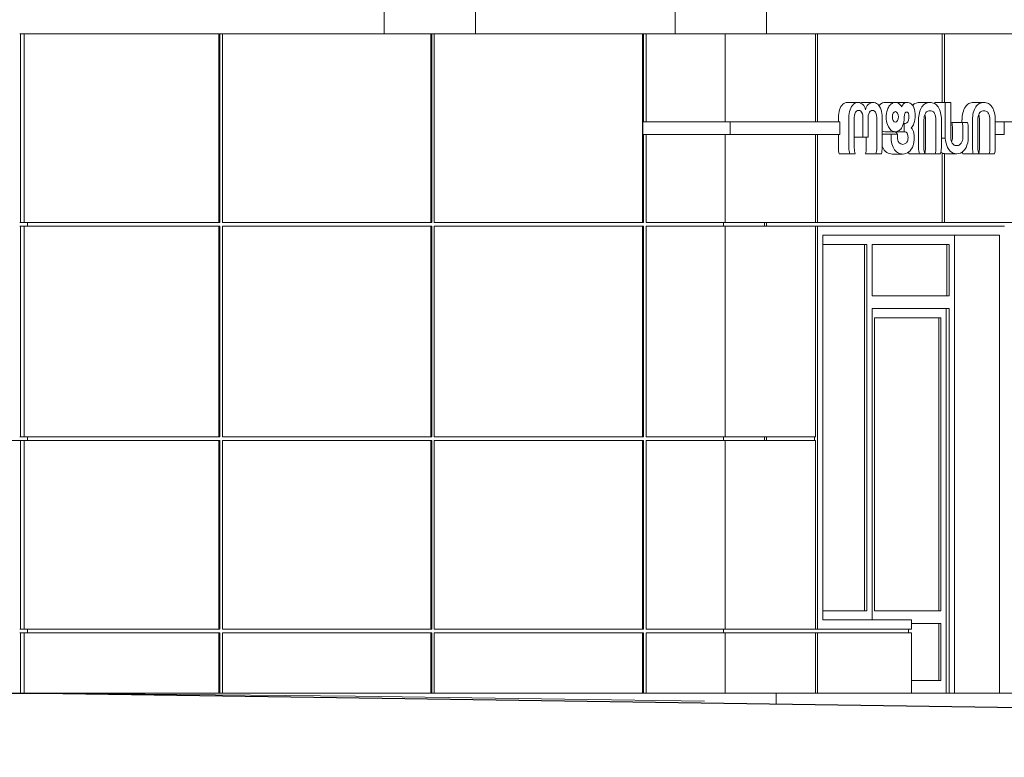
# Model space of a CAD drawing. Header units: feet. Extents: x 1820134 to 1866297, y 4865855 to 4906700.
# Tile 2 of 16: x 1823127 to 1828504, y 4866635 to 4870662. Entities that reach past the tile are written whole.
import ezdxf

# ---------------------------------------------------------------- set-up
doc = ezdxf.new("R2010")
doc.units = ezdxf.units.FT
doc.header["$MEASUREMENT"] = 0

# ---------------------------------------------------------------- blocks, each defined once
blk = doc.blocks.new('A$C99034ce4')
at = {"color": 0, "linetype": 'Continuous', "lineweight": 0, "extrusion": (0, 1, 0)}
for p, q in [((-51455.2, 31875.8), (-51455.2, 30425.8)), ((-50955.5, 30425.8), (-50955.5, 31875.8)), ((-49866.2, 31875.8), (-49866.2, 30425.8)), ((-49366.2, 30425.8), (-49366.2, 31875.8)), ((-53444.7, 30425.8), (-53440.9, 30425.8)), ((-53440.9, 30425.8), (-53440.9, 29395.8)), ((-53440.9, 30425.8), (-53420.2, 30425.8)), ((-53420.2, 30425.8), (-52357.3, 30425.8)), ((-53420.2, 29395.8), (-53420.2, 30425.8)), ((-52357.3, 30425.8), (-52352, 30425.8)), ((-52357.3, 29395.8), (-52357.3, 30425.8)), ((-52352, 29395.8), (-52352, 30425.8)), ((-52352, 30425.8), (-52338, 30425.8)), ((-52338, 30425.8), (-52338, 29395.8)), ((-52338, 30425.8), (-51200.3, 30425.8)), ((-51200.3, 30425.8), (-51195, 30425.8)), ((-51200.3, 29395.8), (-51200.3, 30425.8)), ((-51195, 29395.8), (-51195, 30425.8)), ((-51195, 30425.8), (-51181, 30425.8)), ((-51181, 30425.8), (-51181, 29395.8)), ((-51181, 30425.8), (-50043.3, 30425.8)), ((-50043.3, 30425.8), (-50038, 30425.8)), ((-50043.3, 29395.8), (-50043.3, 30425.8)), ((-50038, 29945.8), (-50038, 30425.8)), ((-50038, 30425.8), (-50024, 30425.8)), ((-50024, 30425.8), (-50024, 29945.8)), ((-50024, 30425.8), (-49593.4, 30425.8)), ((-49593.4, 30425.8), (-49099.7, 30425.8)), ((-49593.4, 29945.8), (-49593.4, 30425.8)), ((-49099.7, 30425.8), (-49088.1, 30425.8)), ((-49099.7, 29945.8), (-49099.7, 30425.8)), ((-49088.1, 30425.8), (-49088.1, 29945.8)), ((-49088.1, 30425.8), (-48407.1, 30425.8)), ((-48407.1, 30425.8), (-48395.6, 30425.8)), ((-48407.1, 30050.8), (-48407.1, 30425.8)), ((-48395.6, 30425.8), (-48395.6, 30050.8)), ((-48395.6, 30425.8), (-47714.6, 30425.8)), ((-48924.8, 30050.9), (-48884, 30050.9)), ((-48884, 30050.9), (-48867.7, 30050.9)), ((-48842, 30050.9), (-48801.2, 30050.9)), ((-48801.2, 30050.9), (-48784.9, 30050.9)), ((-48720.7, 30050.6), (-48679.8, 30050.6)), ((-48679.8, 30050.6), (-48663.5, 30050.6)), ((-48657.9, 30050.4), (-48617, 30050.4)), ((-48617, 30050.4), (-48600.7, 30050.4)), ((-48531.9, 30050.8), (-48491, 30050.8)), ((-48491, 30050.8), (-48474.7, 30050.8)), ((-48474.5, 30005.5), (-48475.4, 30005.5)), ((-48474.7, 30050.8), (-48474.3, 30050.8)), ((-48447.9, 30050.8), (-48447.9, 30044.5)), ((-48390.7, 30050.8), (-48447.9, 30050.8)), ((-48390.7, 30050.8), (-48390.7, 29855.9)), ((-48361, 30050.8), (-48390.7, 30050.8)), ((-48361, 29860.2), (-48361, 30050.8)), ((-48237.3, 30050.8), (-48196.5, 30050.8)), ((-48196.5, 30050.8), (-48180.2, 30050.8)), ((-48180, 30005.5), (-48180.9, 30005.5)), ((-48180.2, 30050.8), (-48179.8, 30050.8)), ((-50042.6, 29945.8), (-49564.6, 29945.8)), ((-50042.6, 29875.8), (-50042.6, 29945.8)), ((-48966.2, 29945.8), (-49564.6, 29945.8)), ((-49564.6, 29875.8), (-49564.6, 29945.8)), ((-48974.3, 29969.2), (-48974.3, 29945.8)), ((-48966.2, 29875.8), (-48966.2, 29945.8)), ((-48917.1, 29969.2), (-48917.1, 29802.4)), ((-48887.6, 29801.5), (-48887.6, 29969.2)), ((-48840.5, 29969.2), (-48840.5, 29861.1)), ((-48812.1, 29861.1), (-48812.1, 29969.2)), ((-48764.9, 29969.2), (-48764.9, 29801.5)), ((-48735.4, 29802.4), (-48735.4, 29969.2)), ((-48536.9, 29955.9), (-48536.9, 29802.4)), ((-48507.4, 29801.5), (-48507.4, 29955.9)), ((-48498.7, 29955.9), (-48498.7, 29801.5)), ((-48441.6, 29955.9), (-48441.6, 29801.5)), ((-48412.1, 29802.4), (-48412.1, 29955.9)), ((-48299.6, 29955.9), (-48299.6, 29941.9)), ((-48242.4, 29955.9), (-48242.4, 29802.4)), ((-48212.9, 29801.5), (-48212.9, 29955.9)), ((-48204.2, 29955.9), (-48204.2, 29801.5)), ((-48147.1, 29955.9), (-48147.1, 29801.5)), ((-48117.6, 29802.4), (-48117.6, 29955.9)), ((-48068.5, 29945.8), (-48117.6, 29945.8)), ((-48068.5, 29875.8), (-48068.5, 29945.8)), ((-46813.4, 29945.8), (-48068.5, 29945.8)), ((-48615.9, 29936.3), (-48619.5, 29936.3)), ((-48607.3, 29936.3), (-48615.9, 29936.3)), ((-48615.9, 29936.3), (-48615.9, 29890)), ((-48314.8, 29941.9), (-48355.7, 29941.9)), ((-48351.7, 29909.3), (-48351.7, 29860.2)), ((-48298.5, 29941.9), (-48314.8, 29941.9)), ((-48270, 29941.9), (-48298.5, 29941.9)), ((-48294.5, 29909.3), (-48294.5, 29860.2)), ((-48265.5, 29860.2), (-48265.5, 29909.3)), ((-49564.6, 29875.8), (-50042.6, 29875.8)), ((-50038, 29395.8), (-50038, 29875.8)), ((-50024, 29875.8), (-50024, 29395.8)), ((-49593.4, 29395.8), (-49593.4, 29875.8)), ((-49564.6, 29875.8), (-48966.2, 29875.8)), ((-49099.7, 29395.8), (-49099.7, 29875.8)), ((-49088.1, 29875.8), (-49088.1, 29395.8)), ((-48974.3, 29875.8), (-48974.3, 29802.4)), ((-48887.6, 29861.1), (-48840.5, 29861.1)), ((-48840.5, 29861.1), (-48812.1, 29861.1)), ((-48822.1, 29861.1), (-48822.1, 29801.5)), ((-48686.9, 29877.6), (-48735.4, 29877.6)), ((-48721.4, 29891.3), (-48680.5, 29891.3)), ((-48686.9, 29877.6), (-48686.9, 29870.3)), ((-48652.5, 29877.6), (-48686.9, 29877.6)), ((-48680.5, 29891.3), (-48664.2, 29891.3)), ((-48673.1, 29891.3), (-48673.1, 29890)), ((-48615.9, 29890), (-48673.1, 29890)), ((-48652.5, 29863.1), (-48652.5, 29877.6)), ((-48615.9, 29890), (-48609.3, 29890)), ((-48412.1, 29855.9), (-48407, 29855.9)), ((-48407, 29855.9), (-48390.7, 29855.9)), ((-48117.6, 29875.8), (-48068.5, 29875.8)), ((-48928.9, 29770.8), (-48969.7, 29770.8)), ((-48912.5, 29770.8), (-48928.9, 29770.8)), ((-48912.5, 29770.8), (-48883, 29770.8)), ((-48826.7, 29770.8), (-48785.8, 29770.8)), ((-48785.8, 29770.8), (-48769.5, 29770.8)), ((-48769.5, 29770.8), (-48740, 29770.8)), ((-48680.9, 29769.3), (-48640.1, 29769.3)), ((-48640.1, 29769.3), (-48623.8, 29769.3)), ((-48589.5, 29770.8), (-48548.7, 29770.8)), ((-48548.7, 29770.8), (-48532.3, 29770.8)), ((-48532.3, 29770.8), (-48502.8, 29770.8)), ((-48462.5, 29770.8), (-48502.8, 29770.8)), ((-48446.1, 29770.8), (-48462.5, 29770.8)), ((-48446.1, 29770.8), (-48416.6, 29770.8)), ((-48407.1, 29395.8), (-48407.1, 29775.3)), ((-48407.1, 29771.8), (-48395.6, 29771.8)), ((-48395.6, 29771.8), (-48395.6, 29395.8)), ((-48385.1, 29770.8), (-48344.3, 29770.8)), ((-48344.3, 29770.8), (-48328, 29770.8)), ((-48295, 29770.8), (-48254.2, 29770.8)), ((-48254.2, 29770.8), (-48237.8, 29770.8)), ((-48237.8, 29770.8), (-48208.3, 29770.8)), ((-48168, 29770.8), (-48208.3, 29770.8)), ((-48151.6, 29770.8), (-48168, 29770.8)), ((-48151.6, 29770.8), (-48122.1, 29770.8)), ((-53440.9, 29395.8), (-53444.7, 29395.8)), ((-53444.7, 29375.8), (-53440.9, 29375.8)), ((-53440.9, 29395.8), (-53420.2, 29395.8)), ((-53440.9, 29375.8), (-53440.9, 28225.8)), ((-53420.2, 29375.8), (-53440.9, 29375.8)), ((-53420.2, 29395.8), (-52357.3, 29395.8)), ((-52357.3, 29375.8), (-53420.2, 29375.8)), ((-53420.2, 28225.8), (-53420.2, 29375.8)), ((-53402.9, 29375.8), (-53402.9, 29395.8)), ((-52352, 29395.8), (-52357.3, 29395.8)), ((-52357.3, 29375.8), (-52352, 29375.8)), ((-52357.3, 28225.8), (-52357.3, 29375.8)), ((-52352, 28225.8), (-52352, 29375.8)), ((-52338, 29395.8), (-51200.3, 29395.8)), ((-52338, 29375.8), (-52338, 28225.8)), ((-51200.3, 29375.8), (-52338, 29375.8)), ((-51195, 29395.8), (-51200.3, 29395.8)), ((-51200.3, 29375.8), (-51195, 29375.8)), ((-51200.3, 28225.8), (-51200.3, 29375.8)), ((-51195, 28225.8), (-51195, 29375.8)), ((-51181, 29395.8), (-50043.3, 29395.8)), ((-51181, 29375.8), (-51181, 28225.8)), ((-50043.3, 29375.8), (-51181, 29375.8)), ((-50038, 29395.8), (-50043.3, 29395.8)), ((-50043.3, 29375.8), (-50038, 29375.8)), ((-50043.3, 28225.8), (-50043.3, 29375.8)), ((-50038, 28225.8), (-50038, 29375.8)), ((-50024, 29395.8), (-49593.4, 29395.8)), ((-50024, 29375.8), (-50024, 28225.8)), ((-49593.4, 29375.8), (-50024, 29375.8)), ((-49601.6, 29375.8), (-49601.6, 29395.8)), ((-49593.4, 29395.8), (-49099.7, 29395.8)), ((-49099.7, 29375.8), (-49593.4, 29375.8)), ((-49593.4, 28225.8), (-49593.4, 29375.8)), ((-49377.9, 29395.8), (-49377.9, 29375.8)), ((-49366.2, 29375.8), (-49366.2, 29395.8)), ((-49088.1, 29395.8), (-49099.7, 29395.8)), ((-49099.7, 29375.8), (-49088.1, 29375.8)), ((-49099.7, 28225.8), (-49099.7, 29375.8)), ((-49088.1, 29395.8), (-48407.1, 29395.8)), ((-49088.1, 29375.8), (-49088.1, 27175.8)), ((-48066.6, 29375.8), (-49088.1, 29375.8)), ((-48395.6, 29395.8), (-48407.1, 29395.8)), ((-48395.6, 29395.8), (-47714.6, 29395.8)), ((-49059.3, 29325.8), (-48095.5, 29325.8)), ((-49059.3, 27225.8), (-49059.3, 29325.8)), ((-48340.5, 26825.8), (-48340.5, 29325.8)), ((-48095.5, 29325.8), (-48095.5, 26825.8)), ((-49059.3, 29275.8), (-48819.5, 29275.8)), ((-48831.8, 27275.8), (-48831.8, 29275.8)), ((-48819.5, 29275.8), (-48819.5, 27275.8)), ((-48790.6, 28995.8), (-48790.6, 29275.8)), ((-48790.6, 29275.8), (-48369.4, 29275.8)), ((-48381.6, 28995.8), (-48381.6, 29275.8)), ((-48369.4, 29275.8), (-48369.4, 28995.8)), ((-48369.4, 28995.8), (-48790.6, 28995.8)), ((-48790.6, 28925.8), (-48369.4, 28925.8)), ((-48790.6, 27225.8), (-48790.6, 28925.8)), ((-48385.7, 26825.8), (-48385.7, 28925.8)), ((-48369.4, 28925.8), (-48369.4, 26825.8)), ((-48778.1, 27275.8), (-48778.1, 28875.8)), ((-48778.1, 28875.8), (-48414.5, 28875.8)), ((-48426.8, 27275.8), (-48426.8, 28875.8)), ((-48414.5, 28875.8), (-48414.5, 27275.8)), ((-53440.9, 28225.8), (-53444.7, 28225.8)), ((-53440.9, 28225.8), (-53420.2, 28225.8)), ((-53420.2, 28225.8), (-52357.3, 28225.8)), ((-53402.9, 28205.8), (-53402.9, 28225.8)), ((-52352, 28225.8), (-52357.3, 28225.8)), ((-52338, 28225.8), (-51200.3, 28225.8)), ((-51195, 28225.8), (-51200.3, 28225.8)), ((-51181, 28225.8), (-50043.3, 28225.8)), ((-50038, 28225.8), (-50043.3, 28225.8)), ((-50024, 28225.8), (-49593.4, 28225.8)), ((-49601.6, 28205.8), (-49601.6, 28225.8)), ((-49593.4, 28225.8), (-49099.7, 28225.8)), ((-49377.9, 28225.8), (-49377.9, 28205.8)), ((-49366.2, 28205.8), (-49366.2, 28225.8)), ((-49104.5, 28205.8), (-49104.5, 28225.8)), ((-53444.7, 28205.8), (-53666.9, 28205.8)), ((-53444.7, 28205.8), (-53440.9, 28205.8)), ((-53440.9, 28205.8), (-53440.9, 27175.8)), ((-53420.2, 28205.8), (-53440.9, 28205.8)), ((-52357.3, 28205.8), (-53420.2, 28205.8)), ((-53420.2, 27175.8), (-53420.2, 28205.8)), ((-52357.3, 28205.8), (-52352, 28205.8)), ((-52357.3, 27175.8), (-52357.3, 28205.8)), ((-52352, 27175.8), (-52352, 28205.8)), ((-52338, 28205.8), (-52338, 27175.8)), ((-51200.3, 28205.8), (-52338, 28205.8)), ((-51200.3, 28205.8), (-51195, 28205.8)), ((-51200.3, 27175.8), (-51200.3, 28205.8)), ((-51195, 27175.8), (-51195, 28205.8)), ((-51181, 28205.8), (-51181, 27175.8)), ((-50043.3, 28205.8), (-51181, 28205.8)), ((-50043.3, 28205.8), (-50038, 28205.8)), ((-50043.3, 27175.8), (-50043.3, 28205.8)), ((-50038, 27175.8), (-50038, 28205.8)), ((-50024, 28205.8), (-50024, 27175.8)), ((-49593.4, 28205.8), (-50024, 28205.8)), ((-49099.7, 28205.8), (-49593.4, 28205.8)), ((-49593.4, 27175.8), (-49593.4, 28205.8)), ((-49099.7, 27175.8), (-49099.7, 28205.8)), ((-48819.5, 27275.8), (-49059.3, 27275.8)), ((-48414.5, 27275.8), (-48778.1, 27275.8)), ((-48574.5, 27225.8), (-49059.3, 27225.8)), ((-48574.5, 27175.8), (-48574.5, 27225.8)), ((-48574.5, 27205.8), (-48414.5, 27205.8)), ((-48426.8, 26895.8), (-48426.8, 27205.8)), ((-48414.5, 27205.8), (-48414.5, 26895.8)), ((-53440.9, 27175.8), (-53444.7, 27175.8)), ((-53444.7, 27155.8), (-53440.9, 27155.8)), ((-53440.9, 27175.8), (-53420.2, 27175.8)), ((-53440.9, 27155.8), (-53440.9, 26825.8)), ((-53420.2, 27155.8), (-53440.9, 27155.8)), ((-53420.2, 27175.8), (-52357.3, 27175.8)), ((-52357.3, 27155.8), (-53420.2, 27155.8)), ((-53420.2, 26825.8), (-53420.2, 27155.8)), ((-53402.9, 27155.8), (-53402.9, 27175.8)), ((-52352, 27175.8), (-52357.3, 27175.8)), ((-52357.3, 26825.8), (-52357.3, 27155.8)), ((-52357.3, 27155.8), (-52352, 27155.8)), ((-52352, 26825.8), (-52352, 27155.8)), ((-52338, 27175.8), (-51200.3, 27175.8)), ((-52338, 27155.8), (-52338, 26825.8)), ((-51200.3, 27155.8), (-52338, 27155.8)), ((-51195, 27175.8), (-51200.3, 27175.8)), ((-51200.3, 26825.8), (-51200.3, 27155.8)), ((-51200.3, 27155.8), (-51195, 27155.8)), ((-51195, 26825.8), (-51195, 27155.8)), ((-51181, 27175.8), (-50043.3, 27175.8)), ((-51181, 27155.8), (-51181, 26825.8)), ((-50043.3, 27155.8), (-51181, 27155.8)), ((-50038, 27175.8), (-50043.3, 27175.8)), ((-50043.3, 26825.8), (-50043.3, 27155.8)), ((-50043.3, 27155.8), (-50038, 27155.8)), ((-50038, 26825.8), (-50038, 27155.8)), ((-50024, 27175.8), (-49593.4, 27175.8)), ((-50024, 27155.8), (-50024, 26825.8)), ((-49593.4, 27155.8), (-50024, 27155.8)), ((-49601.6, 27155.8), (-49601.6, 27175.8)), ((-49593.4, 27175.8), (-49099.7, 27175.8)), ((-49099.7, 27155.8), (-49593.4, 27155.8)), ((-49593.4, 26825.8), (-49593.4, 27155.8)), ((-49088.1, 27175.8), (-49099.7, 27175.8)), ((-49099.7, 27155.8), (-49088.1, 27155.8)), ((-49099.7, 26825.8), (-49099.7, 27155.8)), ((-49088.1, 27175.8), (-48574.5, 27175.8)), ((-49088.1, 27155.8), (-49088.1, 26825.8)), ((-48574.5, 27155.8), (-49088.1, 27155.8)), ((-48590.8, 27175.8), (-48590.8, 27155.8)), ((-48574.5, 26825.8), (-48574.5, 27155.8)), ((-48414.5, 26895.8), (-48574.5, 26895.8)), ((-54132.1, 26825.8), (-53334.4, 26825.8)), ((-53440.9, 26825.8), (-53420.2, 26825.8)), ((-53334.4, 26825.8), (-49701.4, 26825.8)), ((-53334.4, 26825.8), (-53334.4, 26825.8)), ((-53333.7, 26825.8), (-51610.4, 26810.4)), ((-51610.4, 26810.4), (-49705.7, 26782.3)), ((-49313.7, 26825.8), (-49701.4, 26825.8)), ((-49313.7, 26825.8), (-46487.5, 26825.8)), ((-49313.7, 26767.1), (-49313.7, 26825.8))]:
    blk.add_line(p, q, dxfattribs=at)
at = {"lineweight": 30}
blk.add_lwpolyline([(-56192.9, 26825.8), (-53333.5, 26825.8), (-46487.5, 26725.8), (-24184.3, 26475.8), (-10274.6, 26475.8)], dxfattribs=at)
at = {"color": 0, "linetype": 'Continuous', "lineweight": 0}
for centre, major_axis, start_param, end_param in [((-48867.7, 29950), (0, 100.8), -0.482728, 0.447296), ((-48784.9, 29950), (0, 100.8), -0.447296, 0.482728), ((-48928.8, 29971.2), (0, -78.8), -2.657386, -1.545448), ((-48924.8, 29950), (0, 100.8), 0, 0.447296), ((-48871.7, 29971.2), (0, -78.8), -2.657386, -1.545448), ((-48842, 29950), (0, 100.8), 0, 0.222063), ((-48854.7, 29992.8), (0, 52.5), -1.219107, -0.482728), ((-48797.8, 29992.8), (0, -52.5), -2.658864, -1.922485), ((-48780.9, 29971.2), (0, 78.8), -1.596145, -0.484206), ((-48725.1, 29969.2), (0, -79.7), -2.512814, -2.499164), ((-48722.9, 29963.8), (0, 86.4), 0.218869, 0.628778), ((-48720.7, 29946.7), (0, 103.9), 0, 0.218869), ((-48669.1, 29970.4), (0, -77.4), -2.123272, -1.018321), ((-48667.9, 29969.2), (0, -79.7), -2.512814, -2.123272), ((-48665.7, 29963.8), (0, 86.4), 0.218869, 0.628778), ((-48663.5, 29946.7), (0, 103.9), -0.218869, 0.218869), ((-48657.9, 29905.4), (0, 145), 0, 0.021696), ((-48658.5, 29985.6), (0, 64.1), -0.882067, -0.218869), ((-48602.8, 29992.4), (0, 57.9), 0.04225, 0.946262), ((-48600.7, 29905.4), (0, 145), -0.20889, 0.04225), ((-48590.3, 29990), (0, 58.6), -0.975646, -0.20889), ((-48541.7, 29958.5), (0, 90.7), 0.28804, 0.552312), ((-48604, 29979.7), (0, 84.1), -2.108617, -1.032976), ((-48531.9, 29878.6), (0, 172.3), 0, 0.251618), ((-48482.9, 29957.1), (0, -93.6), -2.419024, -1.557937), ((-48484.6, 29958.5), (0, 90.7), 0.28804, 0.708088), ((-48474.7, 29878.6), (0, 172.3), -0.002067, 0.251618), ((-48474.3, 29878.6), (0, 172.3), -0.251618, 0.002067), ((-48464.4, 29958.5), (0, 90.7), -0.708088, -0.28804), ((-48466.1, 29957.1), (0, 93.6), -1.583656, -0.722568), ((-48245.5, 29957.1), (0, -93.6), -2.419024, -1.557937), ((-48247.2, 29958.5), (0, 90.7), 0.28804, 0.708088), ((-48237.3, 29878.6), (0, 172.3), 0, 0.251618), ((-48188.4, 29957.1), (0, -93.6), -2.419024, -1.557937), ((-48190.1, 29958.5), (0, 90.7), 0.28804, 0.708088), ((-48180.2, 29878.6), (0, 172.3), -0.002067, 0.251618), ((-48179.8, 29878.6), (0, 172.3), -0.251618, 0.002067), ((-48169.9, 29958.5), (0, 90.7), -0.708088, -0.28804), ((-48171.6, 29957.1), (0, 93.6), -1.583656, -0.722568), ((-48663.1, 29973.3), (0, 84), -2.402732, -1.773923), ((-48663.1, 29973.3), (0, 84), -1.773923, -1.559293), ((-48725.1, 29971.7), (0, -79.7), -0.225437, -0.198153), ((-48721.4, 30004.4), (0, -113.1), -0.198153, 0), ((-48668, 29971.7), (0, -79.7), -1.018321, -0.198153), ((-48664.2, 30004.4), (0, -113.1), -0.198153, 0.262389), ((-48657.8, 29963.3), (0, -70.5), 0.262389, 0.738861), ((-48594.9, 29970.3), (0, 65.7), -2.640318, -2.108617), ((-48590.6, 29866.4), (0, 52.3), -1.242685, -0.480913), ((-48306.5, 29909.3), (0, 71.1), -1.570796, -1.094902), ((-48598, 29870.3), (0, -154), -1.570796, -1.336982), ((-48621.2, 29859), (0, 105.3), -1.803228, -1.338364), ((-48335.5, 29865.8), (0, -96.2), -1.467867, -0.880404), ((-48315.1, 29860.9), (0, 86), -2.274766, -1.579775), ((-48930.8, 29804.6), (0, -75.4), -1.542307, -1.107182), ((-48873.6, 29804.6), (0, -75.4), -1.542307, -1.107182), ((-48778.9, 29804.6), (0, 75.4), -2.03441, -1.599286), ((-48693.1, 29860.8), (0, -88), -0.984115, -0.331192), ((-48636, 29860.8), (0, -88), -1.268406, -0.331192), ((-48609.2, 29860.7), (0, -86.4), 0.387593, 1.047008), ((-48597.9, 29849.4), (0, 63.8), -2.094584, -1.803228), ((-48493.4, 29804.6), (0, -75.4), -1.542307, -1.107182), ((-48455.6, 29804.6), (0, 75.4), -2.03441, -1.599286), ((-48335.2, 29874), (0, -101.9), -0.820967, -0.217538), ((-48320.4, 29873), (0, -100.8), 0.2213, 0.834101), ((-48198.9, 29804.6), (0, -75.4), -1.542307, -1.107182), ((-48161.1, 29804.6), (0, 75.4), -2.03441, -1.599286), ((-48680.9, 29922.4), (0, -153.1), -0.331192, 0), ((-48623.8, 29922.4), (0, -153.1), -0.331192, 0.387593), ((-48550.6, 29804.6), (0, -75.4), -1.235967, -1.107182), ((-48392.4, 29874), (0, -101.9), -0.385445, -0.253484), ((-48385.1, 29937.4), (0, -166.5), -0.109045, 0), ((-48328, 29937.4), (0, -166.5), -0.209053, 0.213692), ((-48256, 29804.6), (0, -75.4), -1.245061, -1.107182)]:
    blk.add_ellipse(centre, major_axis=major_axis, ratio=0.57711, start_param=start_param, end_param=end_param, dxfattribs=at)
at = {"color": 0, "linetype": 'Continuous', "lineweight": 0, "extrusion": (0, 0, -1)}
for centre, major_axis, start_param, end_param in [((-48866.7, 29970.1), (0, 36.2), -1.596014, -0.417465), ((-48863.8, 29958.8), (0, 48.5), -0.417465, 0.417465), ((-48862, 29969.7), (0, -37.3), -2.684703, -1.557186), ((-48790.6, 29969.7), (0, 37.3), -1.584407, -0.45689), ((-48788.7, 29958.8), (0, 48.5), -0.417465, 0.417465), ((-48785.8, 29970.1), (0, -36.2), -2.724128, -1.545579), ((-48663.1, 29971.9), (0, 28.7), -4.712389, 1.570796), ((-48601.2, 29976.4), (0, 22.2), -0.703978, 0.575566), ((-48480.2, 29956.7), (0, 48), -0.777759, -0.205906), ((-48475, 29904.8), (0, 100.7), -0.18867, 0.008111), ((-48474, 29904.8), (0, 100.7), -0.008111, 0.18867), ((-48468.8, 29956.7), (0, 48), 0.205906, 0.777759), ((-48185.7, 29956.7), (0, 48), -0.777759, -0.205906), ((-48180.4, 29904.8), (0, 100.7), -0.18867, 0.008111), ((-48179.5, 29904.8), (0, 100.7), -0.008111, 0.18867), ((-48174.3, 29956.7), (0, 48), 0.205906, 0.777759), ((-48600.3, 29974.5), (0, 24.7), -1.5823, -0.703978), ((-48607.7, 29966.2), (0, -30), -1.547914, -0.022882), ((-48598.9, 29982.7), (0, -14.8), -2.566026, -1.593679), ((-48810.8, 29974.3), (0, -382), -1.593679, -1.547914), ((-48479.3, 29957.4), (0, 48.6), -1.600173, -0.808484), ((-48526.8, 29957.4), (0, -48.6), -2.134461, -1.541419), ((-48469.6, 29957.4), (0, -48.6), -2.333109, -1.541419), ((-48184.8, 29957.4), (0, 48.6), -1.600173, -0.808484), ((-48232.3, 29957.4), (0, -48.6), -2.134461, -1.541419), ((-48175.1, 29957.4), (0, -48.6), -2.333109, -1.541419), ((-48411, 29904.3), (0, -103), -1.944363, -1.619379), ((-48353.9, 29904.3), (0, -103), -1.944363, -1.619379), ((-48666.5, 29864.1), (0, 25.8), 0, 1.020637), ((-48666.5, 29864.1), (0, -25.8), -1.915772, -1.759816), ((-48629.2, 29863), (0, 40.3), -2.479641, -1.567377), ((-48679, 29860), (0, -47.8), -1.759816, -1.416455), ((-48609.3, 29864.1), (0, 25.8), 0, 1.381777), ((-48611.2, 29856.5), (0, -29.1), -1.381777, -0.517782), ((-48621.8, 29860), (0, -47.8), -1.759816, -1.381777), ((-48336.8, 29860.2), (0, 42), -2.427191, -1.571486), ((-48379, 29863.5), (0, -47.4), -1.501046, -0.954118), ((-48321.8, 29863.5), (0, -47.4), -1.501046, -0.741936), ((-48851.1, 29801.5), (0, 63.3), -2.077003, -1.570564), ((-48858.6, 29801.5), (0, -63.3), -1.571028, -1.06459), ((-48801.4, 29801.5), (0, -63.3), -1.571028, -1.06459), ((-48623.2, 29893), (0, -71.1), -0.517782, 0.517782), ((-48470.9, 29801.5), (0, 63.3), -2.077003, -1.570564), ((-48535.2, 29801.5), (0, -63.3), -1.571028, -1.078768), ((-48478.1, 29801.5), (0, -63.3), -1.571028, -1.06459), ((-48331.9, 29871.7), (0, -56.2), 0.179756, 0.69456), ((-48328.4, 29917.3), (0, -102.2), -0.159594, 0.159594), ((-48324.2, 29873.2), (0, -57.5), -0.680657, -0.156426), ((-48176.4, 29801.5), (0, 63.3), -2.077003, -1.570564), ((-48240.7, 29801.5), (0, -63.3), -1.571028, -1.078768), ((-48183.6, 29801.5), (0, -63.3), -1.571028, -1.06459)]:
    blk.add_ellipse(centre, major_axis=major_axis, ratio=0.57711, start_param=start_param, end_param=end_param, dxfattribs=at)

msp = doc.modelspace()

# ---------------------------------------------------------------- block references
msp.add_blockref('A$C99034ce4', (1876572.1, 4840159))

doc.saveas('drawing.dxf')
